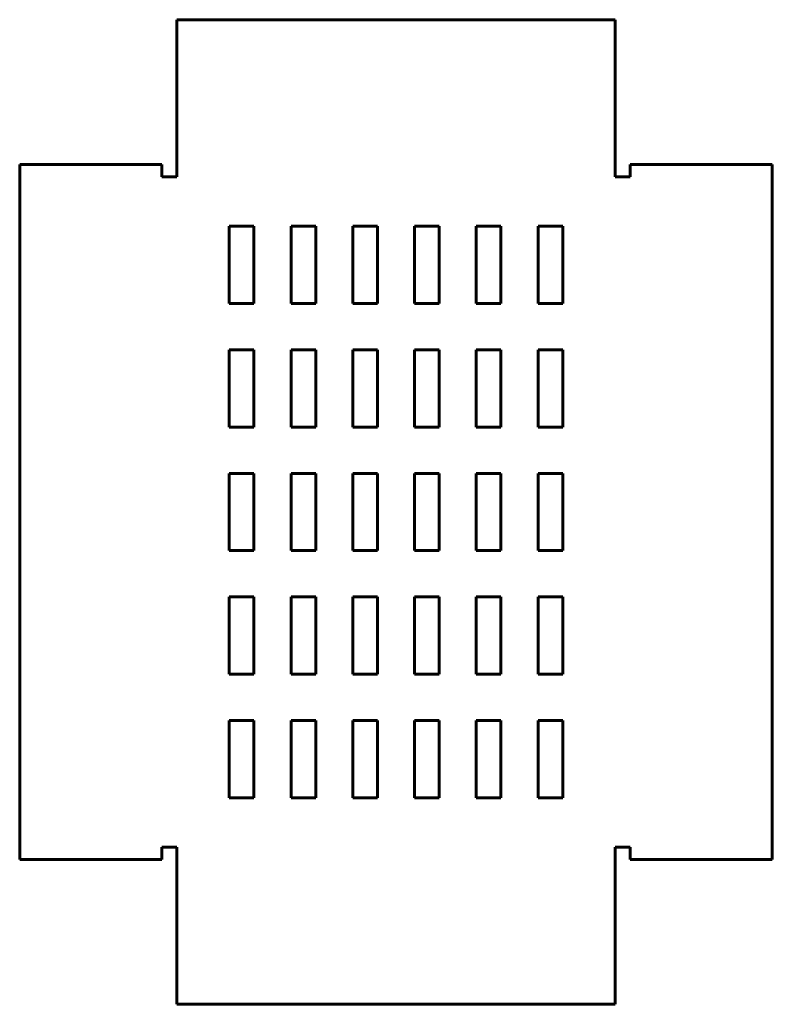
# Model space of a CAD drawing. Header units: millimetres. Extents: x -244 to 244, y -319 to 319.
import ezdxf

# ---------------------------------------------------------------- set-up
doc = ezdxf.new("R2010")
doc.units = ezdxf.units.MM
doc.linetypes.add('K5LT_BASIC', pattern=[0])

msp = doc.modelspace()

# ---------------------------------------------------------------- linework, layer by layer
at = {"color": 2, "linetype": 'K5LT_BASIC', "lineweight": 60, "true_color": 0xffff00}
for p, q in [((142, 318.74), (-142, 318.74)), ((-142, 318.74), (-142, 217)), ((142, 217), (142, 318.74)), ((-151.74, 225), (-243.74, 225)), ((-243.74, 225), (-243.74, -225)), ((-151.74, 225), (-151.74, 217)), ((151.74, 217), (151.74, 225)), ((243.74, 225), (151.74, 225)), ((243.74, -225), (243.74, 225)), ((-142, 217), (-151.74, 217)), ((142, 217), (151.74, 217)), ((-92, 185), (-108, 185)), ((-108, 185), (-108, 135)), ((-92, 135), (-92, 185)), ((-52, 185), (-68, 185)), ((-68, 185), (-68, 135)), ((-52, 135), (-52, 185)), ((-28, 185), (-28, 135)), ((-12, 185), (-28, 185)), ((-12, 135), (-12, 185)), ((12, 185), (12, 135)), ((28, 185), (12, 185)), ((28, 135), (28, 185)), ((52, 185), (52, 135)), ((68, 185), (52, 185)), ((68, 135), (68, 185)), ((92, 185), (92, 135)), ((108, 185), (92, 185)), ((108, 135), (108, 185)), ((-108, 135), (-92, 135)), ((-68, 135), (-52, 135)), ((-28, 135), (-12, 135)), ((12, 135), (28, 135)), ((52, 135), (68, 135)), ((92, 135), (108, 135)), ((-108, 105), (-108, 55)), ((-92, 105), (-108, 105)), ((-92, 55), (-92, 105)), ((-68, 105), (-68, 55)), ((-52, 105), (-68, 105)), ((-52, 55), (-52, 105)), ((-12, 105), (-28, 105)), ((-28, 105), (-28, 55)), ((-12, 55), (-12, 105)), ((12, 105), (12, 55)), ((28, 105), (12, 105)), ((28, 55), (28, 105)), ((68, 105), (52, 105)), ((52, 105), (52, 55)), ((68, 55), (68, 105)), ((108, 105), (92, 105)), ((92, 105), (92, 55)), ((108, 55), (108, 105)), ((-108, 55), (-92, 55)), ((-68, 55), (-52, 55)), ((-28, 55), (-12, 55)), ((12, 55), (28, 55)), ((52, 55), (68, 55)), ((92, 55), (108, 55)), ((-108, 25), (-108, -25)), ((-92, 25), (-108, 25)), ((-92, -25), (-92, 25)), ((-52, 25), (-68, 25)), ((-68, 25), (-68, -25)), ((-52, -25), (-52, 25)), ((-12, 25), (-28, 25)), ((-28, 25), (-28, -25)), ((-12, -25), (-12, 25)), ((28, 25), (12, 25)), ((12, 25), (12, -25)), ((28, -25), (28, 25)), ((68, 25), (52, 25)), ((52, 25), (52, -25)), ((68, -25), (68, 25)), ((92, 25), (92, -25)), ((108, 25), (92, 25)), ((108, -25), (108, 25)), ((-108, -25), (-92, -25)), ((-68, -25), (-52, -25)), ((-28, -25), (-12, -25)), ((12, -25), (28, -25)), ((52, -25), (68, -25)), ((92, -25), (108, -25)), ((-108, -55), (-108, -105)), ((-92, -55), (-108, -55)), ((-92, -105), (-92, -55)), ((-68, -55), (-68, -105)), ((-52, -55), (-68, -55)), ((-52, -105), (-52, -55)), ((-12, -55), (-28, -55)), ((-28, -55), (-28, -105)), ((-12, -105), (-12, -55)), ((28, -55), (12, -55)), ((12, -55), (12, -105)), ((28, -105), (28, -55)), ((68, -55), (52, -55)), ((52, -55), (52, -105)), ((68, -105), (68, -55)), ((92, -55), (92, -105)), ((108, -55), (92, -55)), ((108, -105), (108, -55)), ((-108, -105), (-92, -105)), ((-68, -105), (-52, -105)), ((-28, -105), (-12, -105)), ((12, -105), (28, -105)), ((52, -105), (68, -105)), ((92, -105), (108, -105)), ((-108, -135), (-108, -185)), ((-92, -135), (-108, -135)), ((-92, -185), (-92, -135)), ((-68, -135), (-68, -185)), ((-52, -135), (-68, -135)), ((-52, -185), (-52, -135)), ((-12, -135), (-28, -135)), ((-28, -135), (-28, -185)), ((-12, -185), (-12, -135)), ((28, -135), (12, -135)), ((12, -135), (12, -185)), ((28, -185), (28, -135)), ((68, -135), (52, -135)), ((52, -135), (52, -185)), ((68, -185), (68, -135)), ((108, -135), (92, -135)), ((92, -135), (92, -185)), ((108, -185), (108, -135)), ((-108, -185), (-92, -185)), ((-68, -185), (-52, -185)), ((-28, -185), (-12, -185)), ((12, -185), (28, -185)), ((52, -185), (68, -185)), ((92, -185), (108, -185)), ((-151.74, -217), (-151.74, -225)), ((-142, -217), (-151.74, -217)), ((-142, -217), (-142, -318.74)), ((142, -217), (151.74, -217)), ((142, -318.74), (142, -217)), ((151.74, -225), (151.74, -217)), ((-243.74, -225), (-151.74, -225)), ((151.74, -225), (243.74, -225)), ((-142, -318.74), (142, -318.74))]:
    msp.add_line(p, q, dxfattribs=at)

doc.saveas('drawing.dxf')
